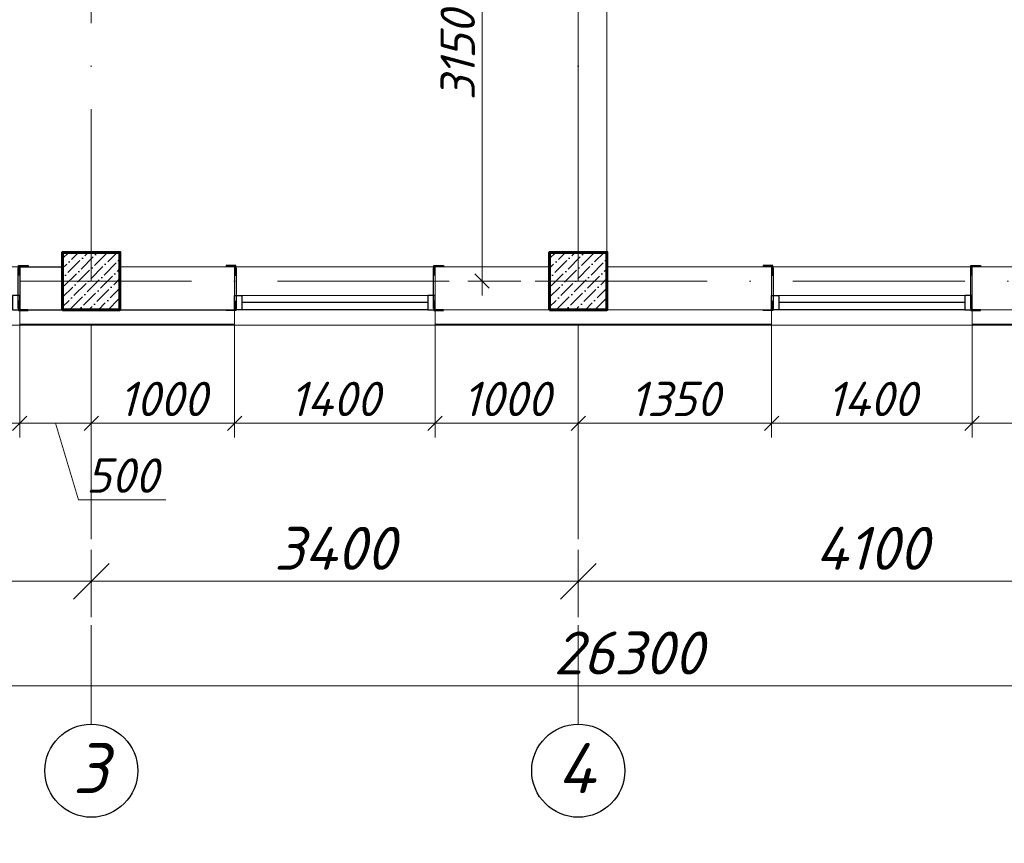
# Model space of a CAD drawing. Header units: millimetres. Extents: x 363306 to 7757304, y 1022887 to 1207196.
# Tile 192 of 256: x 1025562 to 1032437, y 1065586 to 1071334. Entities that reach past the tile are written whole.
import ezdxf
from ezdxf import colors
from ezdxf.entities.mleader import LeaderData, LeaderLine
from ezdxf.math import Vec2, Vec3

# ---------------------------------------------------------------- set-up
doc = ezdxf.new("R2010")
doc.units = ezdxf.units.MM
doc.linetypes.add('ACAD_ISO10W100', pattern=[18, 12, -3, 0, -3])
doc.layers.add('0 @ 100', color=7, linetype='Continuous')
doc.layers.add('kcd_tx', color=7, linetype='Continuous')
for name, color, linetype, lineweight in [('5   0.30', 1, 'Continuous', 30), ('PLAN', 250, 'Continuous', 25), ('надпись 0.18', 160, 'Continuous', 18), ('размеры', 12, 'Continuous', 15)]:
    doc.layers.add(name, color=color, linetype=linetype, lineweight=lineweight)
doc.styles.add('ISOCPEUR', font='isocpeur.TTF')
doc.styles.get("Standard").update_dxf_attribs({"font": 'isocpeui.ttf'})
doc.styles.add('Times New Roman', font='times.ttf')
doc.styles.add('ГОСТ 2.304', font='isocpeui.ttf')
doc.dimstyles.new('12121212', dxfattribs={"dimtxt": 200, "dimasz": 200, "dimexe": 200, "dimexo": 100, "dimgap": 100, "dimtad": 1, "dimdec": 0, "dimzin": 0, "dimdsep": 46, "dimtxsty": 'Standard', "dimblk": 'OBLIQUE', "dimcen": 200, "dimdle": 200, "dimclrd": 5, "dimclre": 5, "dimclrt": 5, "dimadec": 0, "dimazin": 0, "dimtfac": 1, "dimtdec": 0, "dimtofl": 0, "dimtmove": 1, "dimatfit": 3, "dimldrblk": 'OBLIQUE', "dimfxl": 0, "dimtolj": 1, "dimtzin": 0, "dimlwd": 9, "dimlwe": 9, "dimarcsym": 0})
doc.dimstyles.new('Санжар', dxfattribs={"dimtxt": 240, "dimasz": 200, "dimexe": 200, "dimexo": 200, "dimgap": 50, "dimtad": 1, "dimdec": 0, "dimtxsty": 'Standard', "dimblk": 'OBLIQUE', "dimcen": 2.5, "dimdle": 200, "dimclrd": 152, "dimclre": 152, "dimclrt": 152, "dimadec": 0, "dimazin": 0, "dimtfac": 1, "dimtdec": 0, "dimtmove": 0, "dimatfit": 3, "dimldrblk": 'OBLIQUE', "dimfxl": 0, "dimlwd": 0, "dimlwe": 0, "dimarcsym": 0})

# ---------------------------------------------------------------- blocks, each defined once
blk = doc.blocks.new('_Oblique')
at = {"color": 0, "linetype": 'ByBlock', "lineweight": -2}
blk.add_line((-0.5, -0.5), (0.5, 0.5), dxfattribs=at)
blk = doc.blocks.new('*D532')
at = {"color": 5, "lineweight": 9, "transparency": 16777216}
for p, q in [((1020062.3, 1067633.4), (1020062.3, 1067165)), ((1026062.3, 1067633.4), (1026062.3, 1067165)), ((1026312.3, 1067415), (1019812.3, 1067415))]:
    blk.add_line(p, q, dxfattribs=at)
at = {"layer": 'Defpoints', "color": 0, "lineweight": 25, "transparency": 16777216}
for p in [(1020062.3, 1067733.4), (1026062.3, 1067733.4), (1020062.3, 1067415)]:
    blk.add_point(p, dxfattribs=at)
at = {"color": 5, "lineweight": 9, "transparency": 16777216, "xscale": 250, "yscale": 250, "zscale": 250, "rotation": 180}
blk.add_blockref('_Oblique', (1020062.3, 1067415), dxfattribs=at)
at = {"color": 5, "lineweight": 9, "transparency": 16777216, "xscale": 250, "yscale": 250, "zscale": 250}
blk.add_blockref('_Oblique', (1026062.3, 1067415), dxfattribs=at)
at = {"color": 5, "lineweight": 40, "transparency": 16777216, "insert": (1023062.3, 1067645), "char_height": 300, "attachment_point": 5}
blk.add_mtext('\\A1;6000', dxfattribs=at)
blk = doc.blocks.new('*D533')
at = {"color": 5, "lineweight": 9, "transparency": 16777216}
for p, q in [((1029462.3, 1067633.4), (1029462.3, 1067165)), ((1033562.3, 1067633.4), (1033562.3, 1067165)), ((1033812.3, 1067415), (1029212.3, 1067415))]:
    blk.add_line(p, q, dxfattribs=at)
at = {"layer": 'Defpoints', "color": 0, "lineweight": 25, "transparency": 16777216}
for p in [(1029462.3, 1067733.4), (1033562.3, 1067733.4), (1029462.3, 1067415)]:
    blk.add_point(p, dxfattribs=at)
at = {"color": 5, "lineweight": 9, "transparency": 16777216, "xscale": 250, "yscale": 250, "zscale": 250, "rotation": 180}
blk.add_blockref('_Oblique', (1029462.3, 1067415), dxfattribs=at)
at = {"color": 5, "lineweight": 9, "transparency": 16777216, "xscale": 250, "yscale": 250, "zscale": 250}
blk.add_blockref('_Oblique', (1033562.3, 1067415), dxfattribs=at)
at = {"color": 5, "lineweight": 40, "transparency": 16777216, "insert": (1031512.3, 1067645), "char_height": 300, "attachment_point": 5}
blk.add_mtext('\\A1;4100', dxfattribs=at)
blk = doc.blocks.new('*D536')
at = {"color": 5, "lineweight": 9, "transparency": 16777216}
for p, q in [((1016662.3, 1067410.2), (1016662.3, 1066434.8)), ((1042962.3, 1067410.2), (1042962.3, 1066434.8)), ((1016412.3, 1066684.8), (1043212.3, 1066684.8))]:
    blk.add_line(p, q, dxfattribs=at)
at = {"layer": 'Defpoints', "color": 0, "lineweight": 25, "transparency": 16777216}
for p in [(1016662.3, 1067510.2), (1042962.3, 1067510.2), (1042962.3, 1066684.8)]:
    blk.add_point(p, dxfattribs=at)
at = {"color": 5, "lineweight": 9, "transparency": 16777216, "xscale": 250, "yscale": 250, "zscale": 250, "rotation": 180}
blk.add_blockref('_Oblique', (1016662.3, 1066684.8), dxfattribs=at)
at = {"color": 5, "lineweight": 9, "transparency": 16777216, "xscale": 250, "yscale": 250, "zscale": 250}
blk.add_blockref('_Oblique', (1042962.3, 1066684.8), dxfattribs=at)
at = {"color": 5, "lineweight": 40, "transparency": 16777216, "insert": (1029812.3, 1066914.8), "char_height": 300, "attachment_point": 5}
blk.add_mtext('\\A1;26300', dxfattribs=at)
blk = doc.blocks.new('*D537')
at = {"color": 5, "lineweight": 9, "transparency": 16777216}
for p, q in [((1026062.3, 1067633.4), (1026062.3, 1067165)), ((1029462.3, 1067633.4), (1029462.3, 1067165)), ((1025812.3, 1067415), (1029712.3, 1067415))]:
    blk.add_line(p, q, dxfattribs=at)
at = {"layer": 'Defpoints', "color": 0, "lineweight": 25, "transparency": 16777216}
for p in [(1026062.3, 1067733.4), (1029462.3, 1067733.4), (1029462.3, 1067415)]:
    blk.add_point(p, dxfattribs=at)
at = {"color": 5, "lineweight": 9, "transparency": 16777216, "xscale": 250, "yscale": 250, "zscale": 250, "rotation": 180}
blk.add_blockref('_Oblique', (1026062.3, 1067415), dxfattribs=at)
at = {"color": 5, "lineweight": 9, "transparency": 16777216, "xscale": 250, "yscale": 250, "zscale": 250}
blk.add_blockref('_Oblique', (1029462.3, 1067415), dxfattribs=at)
at = {"color": 5, "lineweight": 40, "transparency": 16777216, "insert": (1027762.3, 1067645), "char_height": 300, "attachment_point": 5}
blk.add_mtext('\\A1;3400', dxfattribs=at)
blk = doc.blocks.new('*U25')
at = {"color": 0, "linetype": 'ByBlock', "lineweight": -2, "ltscale": 100}
blk.add_lwpolyline([(0, 0), (63, 0), (63, 2.7, 0.414214), (60.7, 5), (12, 5, -0.414214), (5, 12), (5, 60.7, 0.414214), (2.7, 63), (0, 63)], format="xyb", close=True, dxfattribs=at)
blk = doc.blocks.new('*D753')
at = {"layer": 'Defpoints', "color": 0, "lineweight": 25, "transparency": 16777216}
for p in [(1028790.8, 1072660.4), (1029262.3, 1072660.4), (1029162.3, 1069510.4)]:
    blk.add_point(p, dxfattribs=at)
at = {"layer": 'kcd_tx', "lineweight": 0, "transparency": 16777216}
for p, q in [((1028790.8, 1069410.4), (1028790.8, 1072760.4)), ((1029162.3, 1072660.4), (1028690.8, 1072660.4)), ((1029062.3, 1069510.4), (1028690.8, 1069510.4))]:
    blk.add_line(p, q, dxfattribs=at)
at = {"layer": 'kcd_tx', "lineweight": 0, "transparency": 16777216, "xscale": 100, "yscale": 100, "zscale": 100}
for p, rotation in [((1028790.8, 1072660.4), 90), ((1028790.8, 1069510.4), 270)]:
    blk.add_blockref('_Oblique', p, dxfattribs=dict(at, rotation=rotation))
at = {"layer": 'kcd_tx', "lineweight": 30, "transparency": 16777216, "insert": (1028620.8, 1071085.4), "char_height": 240, "attachment_point": 5, "rotation": 90}
blk.add_mtext('3150', dxfattribs=at)
blk = doc.blocks.new('*D585')
at = {"layer": 'Defpoints', "color": 0, "lineweight": 25, "transparency": 16777216}
for p in [(1024162.3, 1069310.4), (1025562.3, 1069310.4), (1025562.3, 1068517.7)]:
    blk.add_point(p, dxfattribs=at)
at = {"layer": 'kcd_tx', "lineweight": 0, "transparency": 16777216}
for p, q in [((1024162.3, 1069210.4), (1024162.3, 1068417.7)), ((1025562.3, 1069210.4), (1025562.3, 1068417.7)), ((1024062.3, 1068517.7), (1025662.3, 1068517.7))]:
    blk.add_line(p, q, dxfattribs=at)
at = {"layer": 'kcd_tx', "lineweight": 0, "transparency": 16777216, "xscale": 100, "yscale": 100, "zscale": 100, "rotation": 180}
blk.add_blockref('_Oblique', (1024162.3, 1068517.7), dxfattribs=at)
at = {"layer": 'kcd_tx', "lineweight": 0, "transparency": 16777216, "xscale": 100, "yscale": 100, "zscale": 100}
blk.add_blockref('_Oblique', (1025562.3, 1068517.7), dxfattribs=at)
at = {"layer": 'kcd_tx', "lineweight": 30, "transparency": 16777216, "insert": (1024862.3, 1068687.7), "char_height": 240, "attachment_point": 5}
blk.add_mtext('1400', dxfattribs=at)
blk = doc.blocks.new('*D586')
at = {"layer": 'Defpoints', "color": 0, "lineweight": 25, "transparency": 16777216}
for p in [(1025562.3, 1069310.4), (1026062.3, 1069310.4), (1026062.3, 1068517.7)]:
    blk.add_point(p, dxfattribs=at)
at = {"layer": 'kcd_tx', "lineweight": 0, "transparency": 16777216}
for p, q in [((1025562.3, 1069210.4), (1025562.3, 1068417.7)), ((1026062.3, 1069210.4), (1026062.3, 1068417.7)), ((1025462.3, 1068517.7), (1026162.3, 1068517.7)), ((1025812.3, 1068517.7), (1025972.8, 1067982.7)), ((1025972.8, 1067982.7), (1026582.6, 1067982.7))]:
    blk.add_line(p, q, dxfattribs=at)
at = {"layer": 'kcd_tx', "lineweight": 0, "transparency": 16777216, "xscale": 100, "yscale": 100, "zscale": 100, "rotation": 180}
blk.add_blockref('_Oblique', (1025562.3, 1068517.7), dxfattribs=at)
at = {"layer": 'kcd_tx', "lineweight": 0, "transparency": 16777216, "xscale": 100, "yscale": 100, "zscale": 100}
blk.add_blockref('_Oblique', (1026062.3, 1068517.7), dxfattribs=at)
at = {"layer": 'kcd_tx', "lineweight": 30, "transparency": 16777216, "insert": (1026277.7, 1068152.7), "char_height": 240, "attachment_point": 5}
blk.add_mtext('500', dxfattribs=at)
blk = doc.blocks.new('*D587')
at = {"layer": 'Defpoints', "color": 0, "lineweight": 25, "transparency": 16777216}
for p in [(1026062.3, 1069310.4), (1027062.3, 1069310.4), (1027062.3, 1068517.7)]:
    blk.add_point(p, dxfattribs=at)
at = {"layer": 'kcd_tx', "lineweight": 0, "transparency": 16777216}
for p, q in [((1026062.3, 1069210.4), (1026062.3, 1068417.7)), ((1027062.3, 1069210.4), (1027062.3, 1068417.7)), ((1025962.3, 1068517.7), (1027162.3, 1068517.7))]:
    blk.add_line(p, q, dxfattribs=at)
at = {"layer": 'kcd_tx', "lineweight": 0, "transparency": 16777216, "xscale": 100, "yscale": 100, "zscale": 100, "rotation": 180}
blk.add_blockref('_Oblique', (1026062.3, 1068517.7), dxfattribs=at)
at = {"layer": 'kcd_tx', "lineweight": 0, "transparency": 16777216, "xscale": 100, "yscale": 100, "zscale": 100}
blk.add_blockref('_Oblique', (1027062.3, 1068517.7), dxfattribs=at)
at = {"layer": 'kcd_tx', "lineweight": 30, "transparency": 16777216, "insert": (1026562.3, 1068687.7), "char_height": 240, "attachment_point": 5}
blk.add_mtext('1000', dxfattribs=at)
blk = doc.blocks.new('*D588')
at = {"layer": 'Defpoints', "color": 0, "lineweight": 25, "transparency": 16777216}
for p in [(1027062.3, 1069310.4), (1028462.3, 1069310.4), (1028462.3, 1068517.7)]:
    blk.add_point(p, dxfattribs=at)
at = {"layer": 'kcd_tx', "lineweight": 0, "transparency": 16777216}
for p, q in [((1027062.3, 1069210.4), (1027062.3, 1068417.7)), ((1028462.3, 1069210.4), (1028462.3, 1068417.7)), ((1026962.3, 1068517.7), (1028562.3, 1068517.7))]:
    blk.add_line(p, q, dxfattribs=at)
at = {"layer": 'kcd_tx', "lineweight": 0, "transparency": 16777216, "xscale": 100, "yscale": 100, "zscale": 100, "rotation": 180}
blk.add_blockref('_Oblique', (1027062.3, 1068517.7), dxfattribs=at)
at = {"layer": 'kcd_tx', "lineweight": 0, "transparency": 16777216, "xscale": 100, "yscale": 100, "zscale": 100}
blk.add_blockref('_Oblique', (1028462.3, 1068517.7), dxfattribs=at)
at = {"layer": 'kcd_tx', "lineweight": 30, "transparency": 16777216, "insert": (1027762.3, 1068687.7), "char_height": 240, "attachment_point": 5}
blk.add_mtext('1400', dxfattribs=at)
blk = doc.blocks.new('*D589')
at = {"layer": 'Defpoints', "color": 0, "lineweight": 25, "transparency": 16777216}
for p in [(1028462.3, 1069310.4), (1029462.3, 1069310.4), (1029462.3, 1068517.7)]:
    blk.add_point(p, dxfattribs=at)
at = {"layer": 'kcd_tx', "lineweight": 0, "transparency": 16777216}
for p, q in [((1028462.3, 1069210.4), (1028462.3, 1068417.7)), ((1029462.3, 1069210.4), (1029462.3, 1068417.7)), ((1028362.3, 1068517.7), (1029562.3, 1068517.7))]:
    blk.add_line(p, q, dxfattribs=at)
at = {"layer": 'kcd_tx', "lineweight": 0, "transparency": 16777216, "xscale": 100, "yscale": 100, "zscale": 100, "rotation": 180}
blk.add_blockref('_Oblique', (1028462.3, 1068517.7), dxfattribs=at)
at = {"layer": 'kcd_tx', "lineweight": 0, "transparency": 16777216, "xscale": 100, "yscale": 100, "zscale": 100}
blk.add_blockref('_Oblique', (1029462.3, 1068517.7), dxfattribs=at)
at = {"layer": 'kcd_tx', "lineweight": 30, "transparency": 16777216, "insert": (1028962.3, 1068687.7), "char_height": 240, "attachment_point": 5}
blk.add_mtext('1000', dxfattribs=at)
blk = doc.blocks.new('*D598')
at = {"layer": 'Defpoints', "color": 0, "lineweight": 25, "transparency": 16777216}
for p in [(1032212.3, 1069310.4), (1033562.3, 1069310.4), (1033562.3, 1068517.7)]:
    blk.add_point(p, dxfattribs=at)
at = {"layer": 'kcd_tx', "lineweight": 0, "transparency": 16777216}
for p, q in [((1032212.3, 1069210.4), (1032212.3, 1068417.7)), ((1033562.3, 1069210.4), (1033562.3, 1068417.7)), ((1032112.3, 1068517.7), (1033662.3, 1068517.7))]:
    blk.add_line(p, q, dxfattribs=at)
at = {"layer": 'kcd_tx', "lineweight": 0, "transparency": 16777216, "xscale": 100, "yscale": 100, "zscale": 100, "rotation": 180}
blk.add_blockref('_Oblique', (1032212.3, 1068517.7), dxfattribs=at)
at = {"layer": 'kcd_tx', "lineweight": 0, "transparency": 16777216, "xscale": 100, "yscale": 100, "zscale": 100}
blk.add_blockref('_Oblique', (1033562.3, 1068517.7), dxfattribs=at)
at = {"layer": 'kcd_tx', "lineweight": 30, "transparency": 16777216, "insert": (1032887.3, 1068687.7), "char_height": 240, "attachment_point": 5}
blk.add_mtext('1350', dxfattribs=at)
blk = doc.blocks.new('*D599')
at = {"layer": 'Defpoints', "color": 0, "lineweight": 25, "transparency": 16777216}
for p in [(1030812.3, 1069310.4), (1032212.3, 1069310.4), (1030812.3, 1068517.7)]:
    blk.add_point(p, dxfattribs=at)
at = {"layer": 'kcd_tx', "lineweight": 0, "transparency": 16777216}
for p, q in [((1030812.3, 1069210.4), (1030812.3, 1068417.7)), ((1032212.3, 1069210.4), (1032212.3, 1068417.7)), ((1032312.3, 1068517.7), (1030712.3, 1068517.7))]:
    blk.add_line(p, q, dxfattribs=at)
at = {"layer": 'kcd_tx', "lineweight": 0, "transparency": 16777216, "xscale": 100, "yscale": 100, "zscale": 100, "rotation": 180}
blk.add_blockref('_Oblique', (1030812.3, 1068517.7), dxfattribs=at)
at = {"layer": 'kcd_tx', "lineweight": 0, "transparency": 16777216, "xscale": 100, "yscale": 100, "zscale": 100}
blk.add_blockref('_Oblique', (1032212.3, 1068517.7), dxfattribs=at)
at = {"layer": 'kcd_tx', "lineweight": 30, "transparency": 16777216, "insert": (1031512.3, 1068687.7), "char_height": 240, "attachment_point": 5}
blk.add_mtext('1400', dxfattribs=at)
blk = doc.blocks.new('*D600')
at = {"layer": 'Defpoints', "color": 0, "lineweight": 25, "transparency": 16777216}
for p in [(1029462.3, 1069310.4), (1030812.3, 1069310.4), (1029462.3, 1068517.7)]:
    blk.add_point(p, dxfattribs=at)
at = {"layer": 'kcd_tx', "lineweight": 0, "transparency": 16777216}
for p, q in [((1029462.3, 1069210.4), (1029462.3, 1068417.7)), ((1030812.3, 1069210.4), (1030812.3, 1068417.7)), ((1030912.3, 1068517.7), (1029362.3, 1068517.7))]:
    blk.add_line(p, q, dxfattribs=at)
at = {"layer": 'kcd_tx', "lineweight": 0, "transparency": 16777216, "xscale": 100, "yscale": 100, "zscale": 100, "rotation": 180}
blk.add_blockref('_Oblique', (1029462.3, 1068517.7), dxfattribs=at)
at = {"layer": 'kcd_tx', "lineweight": 0, "transparency": 16777216, "xscale": 100, "yscale": 100, "zscale": 100}
blk.add_blockref('_Oblique', (1030812.3, 1068517.7), dxfattribs=at)
at = {"layer": 'kcd_tx', "lineweight": 30, "transparency": 16777216, "insert": (1030137.3, 1068687.7), "char_height": 240, "attachment_point": 5}
blk.add_mtext('1350', dxfattribs=at)
blk = doc.blocks.new('RTTRERR')
at = {"layer": '5   0.30', "color": 3, "lineweight": 30, "ltscale": 200}
for p, q in [((661523.9, 1818052.1), (661523.9, 1817767.9)), ((662899.5, 1818052.1), (662899.5, 1817767.9))]:
    blk.add_line(p, q, dxfattribs=at)
at = {"layer": '5   0.30', "color": 3, "lineweight": 30, "ltscale": 200, "yscale": 1.05763968, "zscale": 1.05763968, "rotation": 180}
for p, xscale in [((661519.8, 1818068.4), 1.05763968), ((662903.5, 1818068.4), -1.05763968)]:
    blk.add_blockref('*U25', p, dxfattribs=dict(at, xscale=xscale))
at = {"layer": '5   0.30', "color": 3, "lineweight": 30, "ltscale": 200, "extrusion": (0, 0, -1), "yscale": 1.05763968, "zscale": -1.05763968}
for p, xscale in [((-661519.8, 1817753.5), 1.05763968), ((-662903.5, 1817753.5), -1.05763968)]:
    blk.add_blockref('*U25', p, dxfattribs=dict(at, xscale=xscale))
ml = blk.add_multileader_mtext('Standard')
ml.set_content('{\\fISOCPEUR|b0|i1|c204|p34;\\C5;Ст-2}', color=256, style='ISOCPEUR')
ml.set_leader_properties()
ml.build(insert=Vec2(0, 0))
ml.multileader.update_dxf_attribs({"text_left_attachment_type": 6, "text_right_attachment_type": 6, "dogleg_length": 0.208, "arrow_head_size": 187.5, "scale": 100})
ctx = ml.context
ctx.base_point, ctx.scale, ctx.char_height, ctx.arrow_head_size, ctx.landing_gap_size, ctx.plane_origin = Vec3(661945.1, 1818508.9), 100, 200, 187.5, 0, Vec3(666149.8, 1819982)
ctx.left_attachment, ctx.right_attachment, ctx.text_align_type = 6, 6, 1
notes = []
notes.append((ctx, [(1, (1, 1, 0), (662574.8, 1818508.9), (-1, 0), 20.8, [(2, [(661519.8, 1818068.4)], 0, []), (1, [(662922.3, 1818060), (662922.3, 1818060)], 0, [])])]))
ctx.mtext.insert, ctx.mtext.alignment, ctx.mtext.flow_direction = Vec3(662249.5, 1818748.9), 2, 5
for ctx, leaders in notes:
    for number, flags, end, landing, length, lines in leaders:
        leader = LeaderData()
        leader.index, (leader.has_last_leader_line, leader.has_dogleg_vector, leader.attachment_direction) = number, flags
        leader.last_leader_point, leader.dogleg_vector, leader.dogleg_length = Vec3(end), Vec3(landing), length
        for number, points, colour, breaks in lines:
            line = LeaderLine()
            line.index, line.vertices, line.color, line.breaks = number, Vec3.list(points), colors.encode_raw_color(colour), breaks
            leader.lines.append(line)
        ctx.leaders.append(leader)

msp = doc.modelspace()

# ---------------------------------------------------------------- hatches: boundary and pattern name
at = {"ltscale": 100}
h = msp.add_hatch(dxfattribs=at)
h.set_pattern_fill('ANSI36', color=256, scale=15, style=0)
h.set_pattern_definition([(45, (-16017900.283, 10252540.387), (25.25697034, 92.60889125), [119.0625, -23.8125, 0, -23.8125])])
h.paths.add_polyline_path([(1026262.268, 1069710.387), (1025862.268, 1069710.387), (1025862.268, 1069310.387), (1026262.268, 1069310.387)])
h = msp.add_hatch(dxfattribs=at)
h.set_pattern_fill('ANSI36', color=256, scale=15, style=0)
h.set_pattern_definition([(45, (-16014500.283, 10252540.387), (25.25697034, 92.60889125), [119.0625, -23.8125, 0, -23.8125])])
h.paths.add_polyline_path([(1029662.268, 1069710.387), (1029262.268, 1069710.387), (1029262.268, 1069310.387), (1029662.268, 1069310.387)])

# ---------------------------------------------------------------- linework, layer by layer
at = {"color": 1, "linetype": 'ACAD_ISO10W100', "lineweight": 9, "ltscale": 100}
for p, q in [((1026062.268, 1085110.387), (1026062.268, 1066417.835)), ((1029462.268, 1085110.387), (1029462.268, 1066417.835)), ((1042962.268, 1069510.387), (1014088.863, 1069510.387))]:
    msp.add_line(p, q, dxfattribs=at)
at = {"lineweight": 0, "ltscale": 100}
for p, q in [((1029462.268, 1075610.387), (1029462.268, 1069710.387)), ((1029662.268, 1075610.387), (1029662.268, 1069710.387)), ((1026262.268, 1069610.387), (1027062.268, 1069610.387)), ((1027062.268, 1069610.387), (1027062.268, 1069310.387)), ((1028462.268, 1069610.387), (1029262.268, 1069610.387)), ((1028462.268, 1069610.387), (1028462.268, 1069310.387)), ((1030812.268, 1069610.387), (1029662.268, 1069610.387)), ((1033362.268, 1069610.387), (1032212.268, 1069610.387)), ((1028462.268, 1069310.387), (1029662.268, 1069310.387)), ((1030812.268, 1069310.387), (1029662.268, 1069310.387)), ((1033362.268, 1069310.387), (1032212.268, 1069310.387)), ((1025562.268, 1069203.387), (1024162.268, 1069203.387)), ((1028462.268, 1069203.387), (1027062.268, 1069203.387)), ((1032212.268, 1069203.387), (1030812.268, 1069203.387))]:
    msp.add_line(p, q, dxfattribs=at)
at = {"lineweight": 9, "ltscale": 100}
for p, q in [((1025562.268, 1069610.387), (1024162.268, 1069610.387)), ((1028462.268, 1069610.387), (1027062.268, 1069610.387)), ((1032212.268, 1069610.387), (1030812.268, 1069610.387))]:
    msp.add_line(p, q, dxfattribs=at)
at = {"color": 7, "ltscale": 100}
for p, q in [((1025562.268, 1069610.387), (1025862.268, 1069610.387)), ((1025562.268, 1069610.387), (1025562.268, 1069310.387)), ((1025562.268, 1069310.387), (1027062.268, 1069310.387))]:
    msp.add_line(p, q, dxfattribs=at)
at = {"color": 5, "lineweight": 0}
for p, q in [((1028412.268, 1069410.387), (1027112.268, 1069410.387)), ((1032162.268, 1069410.387), (1030862.268, 1069410.387))]:
    msp.add_line(p, q, dxfattribs=at)
at = {"color": 5}
for p, q in [((1028412.268, 1069360.387), (1027112.268, 1069360.387)), ((1032162.268, 1069360.387), (1030862.268, 1069360.387)), ((1028412.268, 1069310.387), (1027112.268, 1069310.387)), ((1032162.268, 1069310.387), (1030862.268, 1069310.387))]:
    msp.add_line(p, q, dxfattribs=at)
at = {"lineweight": 0, "ltscale": 100}
for points in [[(1030812.268, 1069310.387), (1030812.268, 1069610.387)], [(1032212.268, 1069310.387), (1032212.268, 1069610.387)]]:
    msp.add_lwpolyline(points, dxfattribs=at)
at = {"color": 5}
for points in [[(1025562.268, 1069410.387), (1025512.268, 1069410.387), (1025512.268, 1069310.387), (1025562.268, 1069310.387)], [(1027062.268, 1069410.387), (1027112.268, 1069410.387), (1027112.268, 1069310.387), (1027062.268, 1069310.387)], [(1028462.268, 1069410.387), (1028412.268, 1069410.387), (1028412.268, 1069310.387), (1028462.268, 1069310.387)], [(1030812.268, 1069410.387), (1030862.268, 1069410.387), (1030862.268, 1069310.387), (1030812.268, 1069310.387)], [(1032212.268, 1069410.387), (1032162.268, 1069410.387), (1032162.268, 1069310.387), (1032212.268, 1069310.387)]]:
    msp.add_lwpolyline(points, close=True, dxfattribs=at)
at = {"color": 252, "lineweight": 0, "ltscale": 100}
for points in [[(1025562.268, 1069310.387), (1025562.268, 1069203.387)], [(1027062.268, 1069310.387), (1027062.268, 1069203.387)], [(1028462.268, 1069310.387), (1028462.268, 1069203.387)], [(1030812.268, 1069310.387), (1030812.268, 1069203.387)], [(1032212.268, 1069310.387), (1032212.268, 1069203.387)], [(1025562.268, 1069203.387), (1027062.268, 1069203.387)], [(1028462.268, 1069203.387), (1030812.268, 1069203.387)], [(1032212.268, 1069203.387), (1034562.268, 1069203.387)]]:
    msp.add_lwpolyline(points, dxfattribs=at)
at = {"color": 252, "lineweight": 60, "ltscale": 100}
for points in [[(1026262.268, 1069310.387), (1026262.268, 1069310.387)], [(1029662.268, 1069310.387), (1029662.268, 1069310.387)]]:
    msp.add_lwpolyline(points, dxfattribs=at)
at = {"color": 32, "lineweight": 0, "ltscale": 100}
for points in [[(1025562.268, 1069210.387), (1027062.268, 1069210.387)], [(1028462.268, 1069210.387), (1030812.268, 1069210.387)], [(1032212.268, 1069210.387), (1034562.268, 1069210.387)]]:
    msp.add_lwpolyline(points, dxfattribs=at)
at = {"layer": 'PLAN', "color": 158, "lineweight": 30}
for centre in [(1026062.268, 1066092.95), (1029462.268, 1066092.95)]:
    msp.add_circle(centre, 324.885, dxfattribs=at)
at = {"layer": 'размеры', "lineweight": 60, "ltscale": 5}
for points in [[(1025862.268, 1069310.387), (1026262.268, 1069310.387), (1026262.268, 1069710.387), (1025862.268, 1069710.387)], [(1029262.268, 1069310.387), (1029662.268, 1069310.387), (1029662.268, 1069710.387), (1029262.268, 1069710.387)]]:
    msp.add_lwpolyline(points, close=True, dxfattribs=at)

# ---------------------------------------------------------------- block references
at = {"color": 18, "lineweight": 30, "true_color": 0x000000}
for p in [(362650.601, -748449.583), (365550.601, -748449.583), (369300.601, -748449.583)]:
    msp.add_blockref('RTTRERR', p, dxfattribs=at)

# ---------------------------------------------------------------- texts
at = {"layer": '0 @ 100', "color": 7, "insert": (761996.908, 1075986.433), "char_height": 318.940213, "width": 19697.5359, "attachment_point": 4, "style": 'ГОСТ 2.304'}
msp.add_mtext('\\pi5457.36288;{\\fISOCPEUR|b1|i1|c204|p34;Характеристика участка строительства:\\P\\pi0;\\P}Расчетная зимняя температура воздух 15 °С.\\PСкоростной напор ветра   - 38кг/м2.\\PВес снегового покрова    - 50кг/м2.\\PКлассификация зданий по функциональной пожарной опасности - Ф 4.1 \\PКоэффициент надежности по назначению - 0.95\\P\\P^IПроектом разработано подъёмник для мало мобильных граждан населения грузоподъемностью 250 кг. скоростью 0,25 см/с. Двери шахт подъёмника противопожарные с пределом огнестойкости El 30. Подъёмники оборудованы кабинами габаритами 1500х1500 мм, ширина дверей кабины обеспечивает проезд инвалидной коляски. Для экстренных случаев подъёмник оснащен дополнительным аккумулятором и механическим спуском для безопасного спуска пассажира в нулевую отметку. Так же в дверях подъёмника установлены замки датчики которые открываются с ключевыми картами, чтобы открыть двери подъёмника.\\P^IС внешней и внутренней стороны наружных стен предусмотрено обшивка из аквапанелей толщиной 12,5мм с утеплением из минераловатной ваты на кварцевой основе, А =0,040 Вт/мС, толщиной 100мм. (по теплотехническому расчету). Наружная отделка из органическое стекло.\\P^IПодрядчик обязан предоставить заказчику сертификаты соответствия и пожарной безопасности на фасадную систему и все применяемые в данной системе материалы и изделия.\\PКонструкции, изделия и материалы применены по действующим стандартам, ТУ, сертификатам. На путях эвакуации используются отделочные материалы, соответствующие требованиям п. 5.25 ШНК 2.01.02-04.\\PОтделка стен с внутренней стороны окраска водоэмульсионными красками светлых тонов. Во внутренней и наружной отделке использованы современные отделочные материалы используемые на территории Республики Узбекистан.\\P^IКрыша - скатная из металлических профилированных листов с полимерными покрытиями с обеих сторон толщ.0,55мм по металлическим конструкциям.\\P^IПо периметру наружных стен устраивается бетонная отмостка. Бетон кл.В 7,5 шириной 1000 мм, толщиной 50 мм по гравийному основанию толщиной 100 мм -150 мм.\\P^IВсе строительно-монтажные работы вести согласно указаний соответствующих строительных норм и проекта производства работ (П.П.Р.) на основании ШНК 3.01.01 - 03 и КМК 3.01.02 - 00.', dxfattribs=at)
at = {"layer": 'PLAN', "lineweight": 30, "char_height": 350, "width": 338.65741, "attachment_point": 3}
for s, insert in [('3', (1026178.05, 1066285.738)), ('4', (1029578.05, 1066285.738))]:
    msp.add_mtext(s, dxfattribs=dict(at, insert=insert))
at = {"layer": 'надпись 0.18', "ltscale": 100, "insert": (898701.444, 1068300.98), "char_height": 250, "width": 17724.97017, "attachment_point": 1, "style": 'Times New Roman'}
msp.add_mtext('{\\fISOCPEUR|b0|i1|c204|p34;\\C256;\\c0;   Примечание\\fISOCPEUR|b0|i1|c0|p34;:\\A1;\\P\\pi-418.1675,l418.1675,t418.1675;1.^I\\fISOCPEUR|b0|i1|c204|p34;Данный  лист  см\\fISOCPEUR|b0|i1|c0|p34;.  \\fISOCPEUR|b0|i1|c204|p34;совместно  с  л\\fISOCPEUR|b0|i1|c0|p34;.  \\fISOCPEUR|b0|i1|c204|p34;К\\fISOCPEUR|b0|i1|c0|p34;p\\fISOCPEUR|b0|i1|c204|p34; \\fISOCPEUR|b0|i1|c0|p34;-16.  \\P\\pi0,l0,tz;2.  \\fISOCPEUR|b0|i1|c204|p34;За  отм  \\fISOCPEUR|b0|i1|c0|p34;0,000  \\fISOCPEUR|b0|i1|c204|p34;принято  отметка чистого пола  \\fISOCPEUR|b0|i1|c0|p34;1\\fISOCPEUR|b0|i1|c204|p34;этажа\\P\\fISOCPEUR|b0|i1|c0|p34;3.  \\fISOCPEUR|b0|i1|c204|p34;На  отм\\fISOCPEUR|b0|i1|c0|p34;.  -0.030  \\fISOCPEUR|b0|i1|c204|p34;Выполнить  горизонтальную  из  цементно\\fISOCPEUR|b0|i1|c0|p34;-\\fISOCPEUR|b0|i1|c204|p34;песчаного  раствора состава  \\fISOCPEUR|b0|i1|c0|p34;1:2 \\fISOCPEUR|b0|i1|c204|p34;с жидком стеклом толш\\fISOCPEUR|b0|i1|c0|p34;.  30\\fISOCPEUR|b0|i1|c204|p34;мм\\fISOCPEUR|b0|i1|c0|p34;.\\P\\A0;4.  \\fISOCPEUR|b0|i1|c204|p34;Фундаменты выполнить из бетона класса \\fISOCPEUR|b0|i1|c0|p34;B15 (\\fISOCPEUR|b0|i1|c204|p34;М\\fISOCPEUR|b0|i1|c0|p34;200).\\A1;\\P\\pi-750,l750;\\A0;5.  \\fISOCPEUR|b0|i1|c204|p34;Для  обеспечения \\fISOCPEUR|b0|i1|c0|p34;50\\fISOCPEUR|b0|i1|c204|p34;мм  слоя  бетона   арматуру фундаментной  ленты укладывать  на  кубики\\fISOCPEUR|b0|i1|c0|p34;-\\fISOCPEUR|b0|i1|c204|p34;фиксаторы\\fISOCPEUR|b0|i1|c0|p34;,  \\fISOCPEUR|b0|i1|c204|p34;изготовленные из цементно\\fISOCPEUR|b0|i1|c0|p34;-\\fISOCPEUR|b0|i1|c204|p34;песчаного раствора  М\\fISOCPEUR|b0|i1|c0|p34;100 \\fISOCPEUR|b0|i1|c204|p34;размерами \\fISOCPEUR|b0|i1|c0|p34;40\\fISOCPEUR|b0|i1|c204|p34;х\\fISOCPEUR|b0|i1|c0|p34;40\\fISOCPEUR|b0|i1|c204|p34;х\\fISOCPEUR|b0|i1|c0|p34;50\\fISOCPEUR|b0|i1|c204|p34;мм\\fISOCPEUR|b0|i1|c0|p34;.}', dxfattribs=at)

# ---------------------------------------------------------------- dimensions: what is measured, and where the dimension line sits
at = {"color": 12, "lineweight": 40}
for base, p1, p2, picture, middle in [((1020062.268, 1067414.962), (1026062.268, 1067733.448), (1020062.268, 1067733.448), '*D532', (1023062.268, 1067644.962)), ((1029462.268, 1067414.962), (1033562.268, 1067733.448), (1029462.268, 1067733.448), '*D533', (1031512.268, 1067644.962))]:
    dim = msp.add_linear_dim(base=base, p1=p1, p2=p2, angle=180, dimstyle='12121212', override={"dimtxt": 300, "dimasz": 250, "dimexe": 250, "dimgap": 80, "dimdle": 250}, dxfattribs=at)
    dim.commit()
    dim.dimension.update_dxf_attribs({"geometry": picture, "text_midpoint": middle})
for base, p1, p2, picture, middle in [((1029462.268, 1067414.962), (1026062.268, 1067733.448), (1029462.268, 1067733.448), '*D537', (1027762.268, 1067644.962)), ((1042962.268, 1066684.769), (1016662.268, 1067510.209), (1042962.268, 1067510.209), '*D536', (1029812.268, 1066914.769))]:
    dim = msp.add_linear_dim(base=base, p1=p1, p2=p2, dimstyle='12121212', override={"dimtxt": 300, "dimasz": 250, "dimexe": 250, "dimgap": 80, "dimdle": 250}, dxfattribs=at)
    dim.commit()
    dim.dimension.update_dxf_attribs({"geometry": picture, "text_midpoint": middle})
at = {"layer": 'kcd_tx', "color": 244, "lineweight": 30, "true_color": 0x991b1e}
for base, p1, p2, angle, picture, middle in [((1028790.819, 1072660.387), (1029162.268, 1069510.387), (1029262.268, 1072660.387), 90, '*D753', (1028620.819, 1071085.387)), ((1029462.268, 1068517.702), (1030812.268, 1069310.387), (1029462.268, 1069310.387), 180, '*D600', (1030137.268, 1068687.702)), ((1030812.268, 1068517.702), (1032212.268, 1069310.387), (1030812.268, 1069310.387), 180, '*D599', (1031512.268, 1068687.702))]:
    dim = msp.add_linear_dim(base=base, p1=p1, p2=p2, angle=angle, dimstyle='Санжар', override={"dimasz": 100, "dimexe": 100, "dimexo": 100, "dimdle": 100, "dimclrd": 256, "dimclre": 256, "dimclrt": 256, "dimtmove": 1, "dimfxl": 0, "dimarcsym": 2}, dxfattribs=at)
    dim.commit()
    dim.dimension.update_dxf_attribs({"geometry": picture, "text_midpoint": middle})
for base, p1, p2, picture, middle in [((1025562.268, 1068517.702), (1024162.268, 1069310.387), (1025562.268, 1069310.408), '*D585', (1024862.268, 1068687.702)), ((1026062.268, 1068517.702), (1025562.268, 1069310.408), (1026062.268, 1069310.387), '*D586', (1026022.768, 1068152.702)), ((1027062.268, 1068517.702), (1026062.268, 1069310.387), (1027062.268, 1069310.387), '*D587', (1026562.268, 1068687.702)), ((1028462.268, 1068517.702), (1027062.268, 1069310.387), (1028462.268, 1069310.387), '*D588', (1027762.268, 1068687.702)), ((1029462.268, 1068517.702), (1028462.268, 1069310.387), (1029462.268, 1069310.387), '*D589', (1028962.268, 1068687.702)), ((1033562.268, 1068517.702), (1032212.268, 1069310.387), (1033562.268, 1069310.387), '*D598', (1032887.268, 1068687.702))]:
    dim = msp.add_linear_dim(base=base, p1=p1, p2=p2, dimstyle='Санжар', override={"dimasz": 100, "dimexe": 100, "dimexo": 100, "dimdle": 100, "dimclrd": 256, "dimclre": 256, "dimclrt": 256, "dimtmove": 1, "dimfxl": 0, "dimarcsym": 2}, dxfattribs=at)
    dim.commit()
    dim.dimension.update_dxf_attribs({"geometry": picture, "text_midpoint": middle})

doc.saveas('drawing.dxf')
